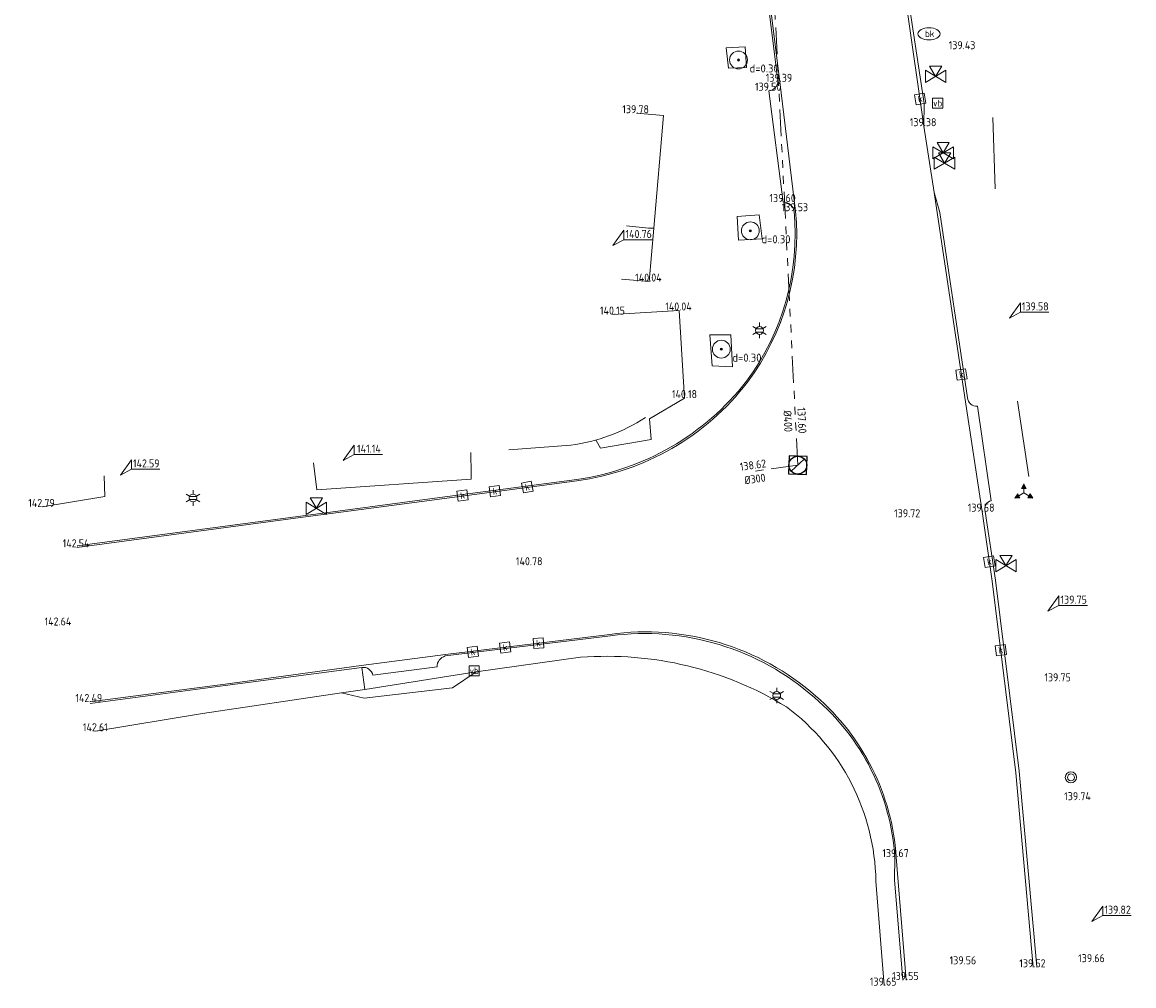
# Model space of a CAD drawing. Header units: metres. Extents: x 191745 to 192298, y 309714 to 309980.
# Tile 8 of 15: x 192023 to 192073, y 309714 to 309757. Entities that reach past the tile are written whole.
import ezdxf
from ezdxf.enums import TextEntityAlignment as Align

# ---------------------------------------------------------------- set-up
doc = ezdxf.new("R2010")
doc.units = ezdxf.units.M
doc.header["$LTSCALE"] = 0.2
doc.linetypes.add('RI-GWA', pattern=[18.45, 6, -1.8, 1.75, -1.8, 1.75, -1.8, 1.75, -1.8])
doc.layers.get('0').update_dxf_attribs({"color": 252, "lineweight": 13})
for name, color, linetype, lineweight in [('B-ME-GR-BOOM-S', 252, 'Continuous', 13), ('B-ME-IE-MEUBILAIR_WEGMEUBILAIR_AFVALBAK-S', 252, 'Continuous', 13), ('B-ME-IE-MEUBILAIR_WEGMEUBILAIR_LICHTMAST-S', 252, 'Continuous', 13), ('B-ME-IE-MEUBILAIR_WEGMEUBILAIR_VERKEERSBORD-S', 252, 'Continuous', 13), ('B-ME-IE-TERREINAFSCHEIDING_KUNSTMATIG_MUUR-G', 252, 'IE-TERREINAFSCHEIDING-KUNSTMATIG-DICHT', 13), ('B-ME-KL-WATER_KABELBED-S', 252, 'Continuous', 13), ('B-ME-RI-GWA-G', 252, 'RI-GWA', 13), ('B-ME-RI-GWA_BOB-S', 252, 'Continuous', 13), ('B-ME-RI-GWA_RIOOLPUT_INSPECTIEPUT-S', 252, 'Continuous', 13), ('B-ME-RI-HWA_HULPSTUK-S', 252, 'Continuous', 13), ('B-ME-RI-HWA_KOLK-S', 252, 'Continuous', 13), ('B-ME-VH-KANTOPSLUITING_ACHTERKANTBAND-G', 252, 'Continuous', 13), ('B-ME-VH-KANTVERHARDING-G', 252, 'Continuous', 13), ('B-ME-VH-VERHARDING_ASFALT-G', 252, 'Continuous', 13), ('X-XX-AL-HOOGTELABEL-S', 252, 'Continuous', 13), ('X-XX-AL-MEETPUNT_DATA_HOOGTE-T18', 252, 'Continuous', 13)]:
    doc.layers.add(name, color=color, linetype=linetype, lineweight=lineweight)
doc.styles.add('ISO', font='iso.shx')
doc.styles.add('NLCS-ISO', font='NLCS-ISO.ttf', dxfattribs={"height": 1.8})
doc.styles.add('NLCS-ISO-ANNOTATIVE-T18', font='NLCS-ISO.ttf', dxfattribs={"height": 1.8})
doc.linetypes.add('IE-TERREINAFSCHEIDING-KUNSTMATIG-DICHT', pattern='A,8,-1,[82,NLCS.SHX,S=0.75,R=90,X=0,Y=0],-1', length=10)

# ---------------------------------------------------------------- blocks, each defined once
blk = doc.blocks.new('SGR-BOOM_NUMMER-SO')
at = {"linetype": 'ByBlock', "lineweight": 18}
h = blk.add_hatch(color=0, dxfattribs=at)
h.dxf.hatch_style = 1
edge = h.paths.add_edge_path()
edge.add_arc((0, 0), 0.25, 0, 360)
at = {"color": 0, "linetype": 'ByBlock', "lineweight": 18}
for radius in [2, 0.25]:
    blk.add_circle((0, 0), radius, dxfattribs=at)
at = {"color": 0, "linetype": 'ByBlock', "lineweight": -2, "style": 'NLCS-ISO-ANNOTATIVE-T18'}
for tag, p in [('SOORT', (2.5, -2.8)), ('DIAMETER', (2.5, -5.3))]:
    blk.add_attdef(tag, p, '', height=1.8, dxfattribs=at)
blk = doc.blocks.new('B-SIE-WEG_LICHTMAST-SO')
at = {"color": 0, "linetype": 'ByBlock', "lineweight": -2}
for points in [[(-0.76, 0.44), (-1.52, 0.87)], [(-0.8, 0.35), (0.8, 0.35)], [(0, 0.87), (0, 1.75)], [(0.76, 0.44), (1.52, 0.87)], [(-0.76, -0.44), (-1.52, -0.88)], [(-0.8, -0.35), (0.8, -0.35)], [(0, -0.88), (0, -1.75)], [(0.76, -0.44), (1.52, -0.88)]]:
    blk.add_lwpolyline(points, dxfattribs=at)
blk.add_circle((0, 0), 0.875, dxfattribs=at)
at = {"color": 0, "linetype": 'ByBlock', "lineweight": -2, "style": 'NLCS-ISO-ANNOTATIVE-T18'}
blk.add_attdef('SYMBOOL', (2.5, -2.5), '', height=1.8, dxfattribs=at)
blk = doc.blocks.new('SRI-KOLK-SO')
at = {"color": 0, "linetype": 'ByBlock', "lineweight": 18}
blk.add_lwpolyline([(-1.125, -1.125), (1.125, -1.125), (1.125, 1.125), (-1.125, 1.125)], close=True, dxfattribs=at)
at = {"color": 0, "linetype": 'ByBlock', "lineweight": 18, "style": 'NLCS-ISO'}
blk.add_text('k', height=1.5, dxfattribs=at).set_placement((0, 0), align=Align.MIDDLE_CENTER)
blk = doc.blocks.new('B-SRI-PUT_GWA-SO')
blk.add_line((-1.41, -1.41), (1.41, 1.41))
at = {"lineweight": -3, "flags": 128}
blk.add_lwpolyline([(2, -2), (2, 2), (-2, 2), (-2, -2)], close=True, dxfattribs=at)
at = {"lineweight": -3}
blk.add_circle((0, 0), 2, dxfattribs=at)
blk = doc.blocks.new('SRI-HULP_AFSLUITER_DRIEWEG-SO')
for p, q in [((2.3, 1.37), (-2.3, -1.37)), ((-2.3, 1.37), (2.3, -1.37)), ((2.3, -1.37), (2.3, 1.37))]:
    blk.add_line(p, q)
at = {"ltscale": 0.1}
blk.add_line((-2.3, -1.37), (-2.3, 1.37), dxfattribs=at)
at = {"ltscale": 0.1, "flags": 128}
blk.add_lwpolyline([(0, 0), (-1.37, 2.3), (1.37, 2.3)], close=True, dxfattribs=at)
blk = doc.blocks.new('SIE-WEG_VERKEERSBORD-SO')
at = {"color": 0, "linetype": 'ByBlock', "lineweight": 18}
blk.add_lwpolyline([(-1.125, -1.125), (1.125, -1.125), (1.125, 1.125), (-1.125, 1.125)], close=True, dxfattribs=at)
at = {"color": 0, "linetype": 'ByBlock', "lineweight": 18, "style": 'NLCS-ISO'}
blk.add_text('vb', height=1.5, dxfattribs=at).set_placement((0, 0), align=Align.MIDDLE_CENTER)
blk = doc.blocks.new('SIE-WEG_AFVALBAK_TYPE_01')
for radius in [0.25, 0.156]:
    blk.add_circle((0, 0), radius)
blk = doc.blocks.new('SKL-WATER_BRANDKRAAN_BRANDPUT-SO')
at = {"color": 0, "linetype": 'ByBlock', "lineweight": 18}
blk.add_ellipse((0, 0), major_axis=(2.5, 0), ratio=0.54, dxfattribs=at)
at = {"color": 0, "linetype": 'ByBlock', "lineweight": 18, "style": 'NLCS-ISO'}
blk.add_text('bk', height=1.5, dxfattribs=at).set_placement((0.16, 0), align=Align.MIDDLE_CENTER)
blk = doc.blocks.new('SIE-WEG_VERKEERSBORD_WEGWIJZER-SO')
at = {"linetype": 'ByBlock', "lineweight": 18}
h = blk.add_hatch(color=0, dxfattribs=at)
h.dxf.hatch_style = 1
h.paths.add_polyline_path([(0.5, 1), (0, 2), (-0.5, 1)])
h = blk.add_hatch(color=0, dxfattribs=at)
h.dxf.hatch_style = 1
h.paths.add_polyline_path([(-1.38, -0.22), (-2, -1.15), (-0.88, -1.09)])
h = blk.add_hatch(color=0, dxfattribs=at)
h.dxf.hatch_style = 1
h.paths.add_polyline_path([(1.38, -0.22), (2, -1.15), (0.88, -1.09)])
at = {"color": 0, "linetype": 'ByBlock', "lineweight": 18}
for points in [[(-1.13, -0.65), (0, 0)], [(0, 1), (0, 0)], [(1.13, -0.65), (0, 0)]]:
    blk.add_lwpolyline(points, dxfattribs=at)
for points in [[(0.5, 1), (0, 2), (-0.5, 1)], [(-1.38, -0.22), (-2, -1.15), (-0.88, -1.09)], [(1.38, -0.22), (2, -1.15), (0.88, -1.09)]]:
    blk.add_lwpolyline(points, close=True, dxfattribs=at)

msp = doc.modelspace()

# ---------------------------------------------------------------- linework, layer by layer
at = {"layer": 'B-ME-IE-TERREINAFSCHEIDING_KUNSTMATIG_MUUR-G'}
for points in [[(192051.019, 309752.932), (192052.223, 309752.828), (192051.791, 309747.782), (192051.553, 309747.785), (192050.574, 309747.89)], [(192043.598, 309736.76), (192043.609, 309736.526), (192036.678, 309736.048), (192036.541, 309737.255)]]:
    msp.add_lwpolyline(points, dxfattribs=at)
for points in [[(192045.294, 309737.845), (192048.074, 309738.05, 0.111379), (192051.417, 309739.289)], [(192062.119, 309713.824), (192061.752, 309718.513, 0.232706), (192057.741, 309726.321, 0.15791), (192048.514, 309728.541), (192043.829, 309727.884), (192042.769, 309727.176), (192038.804, 309726.709), (192037.786, 309726.949), (192031.562, 309726.022), (192026.755, 309725.226)]]:
    msp.add_lwpolyline(points, format="xyb", dxfattribs=at)
at = {"layer": 'B-ME-RI-GWA-G'}
for q in [(192055.706, 309787.578), (192056.271, 309736.878)]:
    msp.add_line((192058.251, 309737.157), q, dxfattribs=at)
at = {"layer": 'B-ME-VH-KANTOPSLUITING_ACHTERKANTBAND-G'}
msp.add_lwpolyline([(192063.909, 309752.351), (192063.913, 309753.364), (192063.265, 309757.709), (192065.255, 309759.695), (192064.533, 309764.894), (192063.786, 309770.337), (192062.629, 309779.555), (192062.363, 309780.512)], dxfattribs=at)
for points in [[(192055.045, 309773.092), (192056.182, 309763.89), (192057.363, 309754.38, -0.389503), (192056.952, 309753.941), (192057.602, 309748.95, -0.357046), (192058.085, 309748.554, -0.186609), (192055.948, 309740.918, -0.194909), (192048.339, 309736.515), (192041.971, 309735.676), (192035.953, 309734.864), (192025.943, 309733.536)], [(192068.965, 309714.667), (192068.183, 309723.433), (192067.11, 309731.999), (192066.653, 309735.079, -0.448229), (192066.925, 309735.561), (192066.311, 309739.802, -0.413489), (192065.855, 309740.181), (192064.623, 309748.481), (192064.363, 309749.385)], [(192062.958, 309714.074), (192062.588, 309718.564), (192062.603, 309719.569, 0.203691), (192059.004, 309726.733, 0.216806), (192049.851, 309729.505), (192042.438, 309728.602, 0.322135), (192042.074, 309728.114), (192039.201, 309727.737, 0.389883), (192038.704, 309728.09), (192032.58, 309727.274), (192026.515, 309726.477)]]:
    msp.add_lwpolyline(points, format="xyb", dxfattribs=at)
at = {"layer": 'B-ME-VH-KANTVERHARDING-G'}
for points in [[(192055.956, 309754.985), (192055.886, 309755.902), (192055.036, 309755.864), (192055.138, 309754.953)], [(192056.521, 309748.379), (192056.647, 309747.308), (192055.59, 309747.242), (192055.537, 309748.306)], [(192054.304, 309742.991), (192055.246, 309743.005), (192055.322, 309741.564), (192054.417, 309741.615)]]:
    msp.add_lwpolyline(points, close=True, dxfattribs=at)
for points in [[(192067.099, 309749.545), (192066.998, 309752.735)], [(192051.791, 309747.782), (192051.588, 309745.386)], [(192051.588, 309745.386), (192050.343, 309745.491)], [(192049.212, 309738.26), (192049.41, 309737.917), (192051.675, 309738.31), (192051.605, 309739.235), (192053.175, 309740.161), (192052.935, 309744.09), (192049.941, 309743.908)], [(192068.104, 309740.032), (192068.609, 309736.651)], [(192043.587, 309737.723), (192043.598, 309736.76)], [(192024.374, 309735.282), (192027.173, 309735.755), (192027.145, 309736.674)], [(192043.829, 309727.884), (192038.844, 309727.105), (192038.704, 309728.09)], [(192038.844, 309727.105), (192037.786, 309726.949)]]:
    msp.add_lwpolyline(points, dxfattribs=at)
at = {"layer": 'B-ME-VH-VERHARDING_ASFALT-G'}
msp.add_lwpolyline([(192068.805, 309714.645), (192068.032, 309723.37), (192066.968, 309731.957), (192066.516, 309735.072), (192065.736, 309740.193), (192064.363, 309749.385), (192063.909, 309752.351), (192063.129, 309757.779), (192062.391, 309762.637), (192061.47, 309769.448), (192060.183, 309779.545), (192059.543, 309785.064), (192058.915, 309790.793)], dxfattribs=at)
for points in [[(192055.146, 309773.105), (192056.251, 309763.885), (192057.442, 309754.341), (192058.153, 309748.539, -0.18579), (192055.999, 309740.883, -0.199471), (192048.339, 309736.459), (192041.965, 309735.6), (192035.959, 309734.812), (192025.93, 309733.472)], [(192063.112, 309714.075), (192062.667, 309719.582, 0.200637), (192059.059, 309726.807, 0.218797), (192049.822, 309729.571), (192042.454, 309728.662), (192038.68, 309728.174), (192032.571, 309727.334), (192026.504, 309726.539)]]:
    msp.add_lwpolyline(points, format="xyb", dxfattribs=at)
at = {"layer": 'X-XX-AL-HOOGTELABEL-S'}
for p, q in [((192050.453, 309747.685), (192049.961, 309746.998)), ((192050.453, 309747.26), (192050.453, 309747.685)), ((192049.961, 309746.998), (192050.453, 309747.26)), ((192051.729, 309747.26), (192050.453, 309747.26)), ((192068.236, 309744.438), (192067.744, 309743.751)), ((192068.236, 309744.013), (192068.236, 309744.438)), ((192067.744, 309743.751), (192068.236, 309744.013)), ((192069.512, 309744.013), (192068.236, 309744.013)), ((192038.356, 309738.058), (192037.864, 309737.371)), ((192038.356, 309737.633), (192038.356, 309738.058)), ((192037.864, 309737.371), (192038.356, 309737.633)), ((192039.632, 309737.633), (192038.356, 309737.633)), ((192028.373, 309737.399), (192027.881, 309736.712)), ((192027.881, 309736.712), (192028.373, 309736.974)), ((192028.373, 309736.974), (192028.373, 309737.399)), ((192029.649, 309736.974), (192028.373, 309736.974)), ((192069.958, 309731.292), (192069.466, 309730.605)), ((192069.958, 309730.867), (192069.958, 309731.292)), ((192069.466, 309730.605), (192069.958, 309730.867)), ((192071.234, 309730.867), (192069.958, 309730.867)), ((192071.928, 309717.392), (192071.436, 309716.705)), ((192071.928, 309716.967), (192071.928, 309717.392)), ((192071.436, 309716.705), (192071.928, 309716.967)), ((192073.204, 309716.967), (192071.928, 309716.967))]:
    msp.add_line(p, q, dxfattribs=at)

# ---------------------------------------------------------------- block references
at = {"layer": 'B-ME-GR-BOOM-S', "xscale": 0.2, "yscale": 0.2, "zscale": 0.2}
for p in [(192055.593, 309755.32), (192056.125, 309747.662), (192054.822, 309742.354)]:
    msp.add_blockref('SGR-BOOM_NUMMER-SO', p, dxfattribs=at).add_auto_attribs({'SOORT': 'd=0.30'})
at = {"layer": 'B-ME-IE-MEUBILAIR_WEGMEUBILAIR_AFVALBAK-S'}
msp.add_blockref('SIE-WEG_AFVALBAK_TYPE_01', (192070.497, 309723.16), dxfattribs=at)
at = {"layer": 'B-ME-IE-MEUBILAIR_WEGMEUBILAIR_LICHTMAST-S', "xscale": 0.2, "yscale": 0.2, "zscale": 0.2}
for p in [(192056.535, 309743.194), (192031.135, 309735.684), (192057.307, 309726.83)]:
    msp.add_blockref('B-SIE-WEG_LICHTMAST-SO', p, dxfattribs=at)
at = {"layer": 'B-ME-IE-MEUBILAIR_WEGMEUBILAIR_VERKEERSBORD-S', "xscale": 0.2, "yscale": 0.2, "zscale": 0.2}
for name, p in [('SIE-WEG_VERKEERSBORD-SO', (192064.522, 309753.384)), ('SIE-WEG_VERKEERSBORD_WEGWIJZER-SO', (192068.388, 309735.912)), ('SIE-WEG_VERKEERSBORD-SO', (192043.743, 309727.938))]:
    msp.add_blockref(name, p, dxfattribs=at)
at = {"layer": 'B-ME-KL-WATER_KABELBED-S', "xscale": 0.2, "yscale": 0.2, "zscale": 0.2}
msp.add_blockref('SKL-WATER_BRANDKRAAN_BRANDPUT-SO', (192064.135, 309756.494), dxfattribs=at)
at = {"layer": 'B-ME-RI-GWA_RIOOLPUT_INSPECTIEPUT-S', "xscale": 0.2, "yscale": 0.2, "zscale": 0.2, "rotation": 177.7895989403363}
msp.add_blockref('B-SRI-PUT_GWA-SO', (192058.251, 309737.157), dxfattribs=at)
at = {"layer": 'B-ME-RI-HWA_HULPSTUK-S', "xscale": 0.2, "yscale": 0.2, "zscale": 0.2}
for p in [(192064.431, 309754.582), (192064.767, 309751.155), (192064.832, 309750.693), (192036.665, 309735.224), (192067.585, 309732.651)]:
    msp.add_blockref('SRI-HULP_AFSLUITER_DRIEWEG-SO', p, dxfattribs=at)
at = {"layer": 'B-ME-RI-HWA_KOLK-S', "xscale": 0.2, "yscale": 0.2, "zscale": 0.2}
for p, rotation in [((192063.738, 309753.571), 10.10981934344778), ((192065.588, 309741.22), 8.455371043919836), ((192043.221, 309735.794), 7.664563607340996), ((192044.67, 309735.989), 7.212298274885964), ((192046.124, 309736.173), 10.76506766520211), ((192066.84, 309732.829), 8.350752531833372), ((192043.679, 309728.786), 7.853313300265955), ((192045.129, 309728.986), 7.252507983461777), ((192046.622, 309729.176), 5.032852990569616), ((192067.352, 309728.861), 8.350752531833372)]:
    msp.add_blockref('SRI-KOLK-SO', p, dxfattribs=dict(at, rotation=rotation))

# ---------------------------------------------------------------- texts
at = {"layer": 'B-ME-RI-GWA_BOB-S', "style": 'ISO'}
for s, rotation, p in [('%%C400', 272.8895, (192057.52, 309739.112)), ('137.60', 272.8895, (192058.147, 309739.144)), ('138.62', 8.0317, (192056.282, 309736.875)), ('%%C300', 8.0317, (192056.369, 309736.254))]:
    msp.add_text(s, height=0.36, rotation=rotation, dxfattribs=at).set_placement(p, align=Align.BOTTOM_CENTER)
at = {"layer": 'X-XX-AL-HOOGTELABEL-S', "style": 'ISO'}
for s, p in [('140.76', (192051.116, 309747.521)), ('139.58', (192068.899, 309744.274)), ('141.14', (192039.019, 309737.894)), ('142.59', (192029.036, 309737.235)), ('139.75', (192070.621, 309731.128)), ('139.82', (192072.591, 309717.228))]:
    msp.add_text(s, height=0.36, dxfattribs=at).set_placement(p, align=Align.MIDDLE)
at = {"layer": 'X-XX-AL-MEETPUNT_DATA_HOOGTE-T18', "style": 'ISO'}
for s, p in [('139.43', (192066.211, 309755.802)), ('139.39', (192058, 309754.341)), ('139.50', (192057.51, 309753.941)), ('139.78', (192051.577, 309752.932)), ('139.38', (192064.467, 309752.351)), ('139.60', (192058.16, 309748.95)), ('139.53', (192058.711, 309748.539)), ('140.04', (192052.146, 309745.386)), ('140.04', (192053.493, 309744.09)), ('140.15', (192050.499, 309743.908)), ('140.18', (192053.733, 309740.161)), ('142.79', (192024.932, 309735.282)), ('139.72', (192063.74, 309734.82)), ('139.58', (192067.074, 309735.072)), ('142.54', (192026.488, 309733.472)), ('140.78', (192046.804, 309732.67)), ('142.64', (192025.675, 309729.968)), ('139.75', (192070.491, 309727.464)), ('142.49', (192027.062, 309726.539)), ('142.61', (192027.313, 309725.226)), ('139.74', (192071.389, 309722.136)), ('139.67', (192063.225, 309719.582)), ('139.56', (192066.251, 309714.778)), ('139.66', (192072.014, 309714.874)), ('139.52', (192069.363, 309714.645)), ('139.65', (192062.677, 309713.824)), ('139.55', (192063.67, 309714.075))]:
    msp.add_text(s, height=0.36, dxfattribs=at).set_placement(p, align=Align.RIGHT)

doc.saveas('drawing.dxf')
